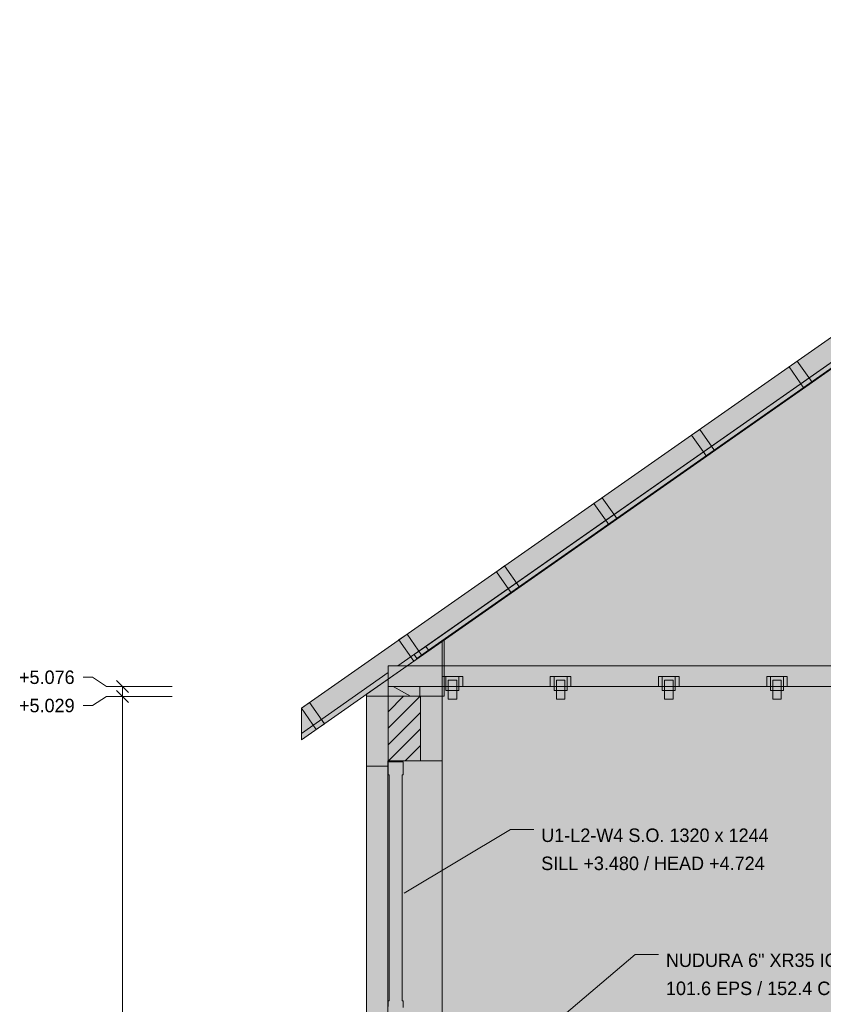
# Model space of a CAD drawing. Header units: millimetres. Extents: x -2189 to 11661, y -3698 to 9368.
# Tile 9 of 14: x -1634 to 2152, y 3578 to 8217. Entities that reach past the tile are written whole.
import ezdxf

# ---------------------------------------------------------------- set-up
doc = ezdxf.new("R2010")
doc.units = ezdxf.units.MM
for name, color, linetype in [('FILL-C_BDBDBF', 7, 'Continuous'), ('FILL-C_CCB294', 7, 'Continuous'), ('FILL-EPS', 7, 'Continuous'), ('FILL-INK', 7, 'Continuous'), ('FILL-TIMBER', 7, 'Continuous'), ('FILL-WHITE', 7, 'Continuous'), ('LINE-CORE', 7, 'Continuous'), ('LINE-INK', 7, 'Continuous'), ('LINE-STEEL_GREY', 7, 'Continuous'), ('LINE-TIMBER_DK', 7, 'Continuous'), ('TEXT-INK', 7, 'Continuous')]:
    doc.layers.add(name, color=color, linetype=linetype)

msp = doc.modelspace()

# ---------------------------------------------------------------- hatches: boundary and pattern name
at = {"layer": 'FILL-C_BDBDBF', "true_color": 0xbdbdbf}
h = msp.add_hatch(color=9, dxfattribs=at)
h.dxf.hatch_style = 1
h.paths.add_polyline_path([(254, 5029.2), (254, 4724.9), (239, 4724.9), (101.6, 4724.9), (101.6, 5029.2), (224.6, 5029.2)])
at = {"layer": 'FILL-C_CCB294', "true_color": 0xccb294}
h = msp.add_hatch(color=253, dxfattribs=at)
h.dxf.hatch_style = 1
h.paths.add_polyline_path([(101.6, 5029.2), (101.6, 5064.6), (101.6, 5076), (138.3, 5076), (251.6, 5076), (251.6, 5040.6), (251.6, 5029.2), (214.9, 5029.2)])
h = msp.add_hatch(color=253, dxfattribs=at)
h.dxf.hatch_style = 1
h.paths.add_polyline_path([(101.6, 5029.2), (101.6, 5064.6), (101.6, 5076), (138.3, 5076), (251.6, 5076), (251.6, 5040.6), (251.6, 5029.2), (214.9, 5029.2)])
at = {"layer": 'FILL-EPS', "true_color": 0xccffff}
h = msp.add_hatch(color=7, dxfattribs=at)
h.dxf.hatch_style = 1
h.paths.add_polyline_path([(0, 5029.2), (101.6, 5029.2), (101.6, 4724.9), (100.5, 4724.9), (100.5, 4711.1), (100.5, 4699.9), (54.8, 4699.9), (0, 4699.9), (0, 4728.5), (0, 4777.1), (0, 4806.8)])
h = msp.add_hatch(color=7, dxfattribs=at)
h.dxf.hatch_style = 1
h.paths.add_polyline_path([(355.6, 4909.6), (355.6, 4893), (355.6, 4867.6), (355.6, 4835.7), (355.6, 4762.7), (355.6, 4724.9), (254, 4724.9), (254, 5029.2), (355.6, 5029.2)])
at = {"layer": 'FILL-INK', "true_color": 0x1a1a1f}
h = msp.add_hatch(color=250, dxfattribs=at)
h.dxf.hatch_style = 1
h.paths.add_polyline_path([(177.8, 4102.3), (228, 4154.6), (247.6, 4122)])
at = {"layer": 'FILL-TIMBER', "true_color": 0xedd6a8}
h = msp.add_hatch(color=41, dxfattribs=at)
h.dxf.hatch_style = 1
h.paths.add_polyline_path([(-47.7, 3493.2), (-53.2, 3493.2), (-53.2, 3506.3), (-53.2, 3517.2), (-50.5, 3517.2), (-47.2, 3517.2), (20.6, 3525.4), (101.8, 3535.2), (101.8, 3567.8), (101.8, 3595.2), (105.8, 3595.2), (105.8, 3597.2), (105.8, 3670.2), (105.8, 3850.1), (105.8, 4584.9), (105.8, 4586.9), (105.8, 4659.9), (101.8, 4659.9), (101.8, 4692.5), (101.8, 4719.9), (133.8, 4719.9), (171.8, 4719.9), (171.8, 4687.3), (171.8, 4659.9), (167.8, 4659.9), (167.8, 4657.9), (167.8, 4584.9), (167.8, 4405), (167.8, 3670.2), (167.8, 3668.2), (167.8, 3595.2), (171.8, 3595.2), (171.8, 3562.6), (171.8, 3535.2), (171.8, 3518.9), (171.8, 3505.2), (73.9, 3505.2), (-43.2, 3505.2), (-43.2, 3498.7), (-43.2, 3493.2)])
at = {"layer": 'FILL-WHITE', "true_color": 0xffffff}
h = msp.add_hatch(color=7, dxfattribs=at)
h.dxf.hatch_style = 1
h.paths.add_polyline_path([(-307, 4973), (4326.3, 8217.2), (4326.3, 8068.3), (-307, 4824.1)])
h = msp.add_hatch(color=7, dxfattribs=at)
h.dxf.hatch_style = 1
h.paths.add_polyline_path([(-307, 4973), (4326.3, 8217.2), (4326.3, 8068.3), (-307, 4824.1)])
h = msp.add_hatch(color=7, dxfattribs=at)
h.dxf.hatch_style = 1
h.paths.add_polyline_path([(-307, 4973), (4326.3, 8217.2), (4326.3, 8068.3), (-307, 4824.1)])
h = msp.add_hatch(color=7, dxfattribs=at)
h.dxf.hatch_style = 1
h.paths.add_polyline_path([(-307, 4973), (4326.3, 8217.2), (4326.3, 8068.3), (-307, 4824.1)])
h = msp.add_hatch(color=7, dxfattribs=at)
h.dxf.hatch_style = 1
h.paths.add_polyline_path([(-307, 4973), (101.6, 5259.1), (4326.3, 8217.2), (4326.3, 8098.8), (147.7, 5173), (101.6, 5173), (101.6, 5140.7), (-307, 4854.6)])
h = msp.add_hatch(color=7, dxfattribs=at)
h.dxf.hatch_style = 1
h.paths.add_polyline_path([(4326.3, 8217.2), (4326.3, 8098.8), (147.7, 5173), (101.6, 5173), (101.6, 5140.7), (-307, 4854.6), (-307, 4973)])
h = msp.add_hatch(color=7, dxfattribs=at)
h.dxf.hatch_style = 1
h.paths.add_polyline_path([(-307, 4973), (101.6, 5259.1), (4326.3, 8217.2), (4326.3, 8098.8), (147.7, 5173), (101.6, 5173), (101.6, 5140.7), (-307, 4854.6)])
h = msp.add_hatch(color=7, dxfattribs=at)
h.dxf.hatch_style = 1
h.paths.add_polyline_path([(4326.3, 8217.2), (4326.3, 8098.8), (147.7, 5173), (101.6, 5173), (101.6, 5140.7), (-307, 4854.6), (-307, 4973)])
h = msp.add_hatch(color=7, dxfattribs=at)
h.dxf.hatch_style = 1
h.paths.add_polyline_path([(-307, 4973), (101.6, 5259.1), (4326.3, 8217.2), (4326.3, 8098.8), (147.7, 5173), (101.6, 5173), (101.6, 5140.7), (-307, 4854.6)])
h = msp.add_hatch(color=7, dxfattribs=at)
h.dxf.hatch_style = 1
h.paths.add_polyline_path([(4326.3, 8217.2), (4326.3, 8098.8), (147.7, 5173), (101.6, 5173), (101.6, 5140.7), (-307, 4854.6), (-307, 4973)])
h = msp.add_hatch(color=7, dxfattribs=at)
h.dxf.hatch_style = 1
h.paths.add_polyline_path([(-307, 4973), (101.6, 5259.1), (4326.3, 8217.2), (4326.3, 8098.8), (147.7, 5173), (101.6, 5173), (101.6, 5140.7), (-307, 4854.6)])
h = msp.add_hatch(color=7, dxfattribs=at)
h.dxf.hatch_style = 1
h.paths.add_polyline_path([(4326.3, 8217.2), (4326.3, 8098.8), (147.7, 5173), (101.6, 5173), (101.6, 5140.7), (-307, 4854.6), (-307, 4973)])
h = msp.add_hatch(color=7, dxfattribs=at)
h.dxf.hatch_style = 1
h.paths.add_polyline_path([(-307, 4973), (101.6, 5259.1), (4326.3, 8217.2), (4326.3, 8098.8), (147.7, 5173), (101.6, 5173), (101.6, 5140.7), (-307, 4854.6)])
h = msp.add_hatch(color=7, dxfattribs=at)
h.dxf.hatch_style = 1
h.paths.add_polyline_path([(4326.3, 8217.2), (4326.3, 8098.8), (147.7, 5173), (101.6, 5173), (101.6, 5140.7), (-307, 4854.6), (-307, 4973)])
h = msp.add_hatch(color=7, dxfattribs=at)
h.dxf.hatch_style = 1
h.paths.add_polyline_path([(-307, 4973), (101.6, 5259.1), (4326.3, 8217.2), (4326.3, 8098.8), (147.7, 5173), (101.6, 5173), (101.6, 5140.7), (-307, 4854.6)])
h = msp.add_hatch(color=7, dxfattribs=at)
h.dxf.hatch_style = 1
h.paths.add_polyline_path([(4326.3, 8217.2), (4326.3, 8098.8), (147.7, 5173), (101.6, 5173), (101.6, 5140.7), (-307, 4854.6), (-307, 4973)])
h = msp.add_hatch(color=7, dxfattribs=at)
h.dxf.hatch_style = 1
h.paths.add_polyline_path([(-307, 4973), (101.6, 5259.1), (4326.3, 8217.2), (4326.3, 8098.8), (147.7, 5173), (101.6, 5173), (101.6, 5140.7), (-307, 4854.6)])
h = msp.add_hatch(color=7, dxfattribs=at)
h.dxf.hatch_style = 1
h.paths.add_polyline_path([(4326.3, 8217.2), (4326.3, 8098.8), (147.7, 5173), (101.6, 5173), (101.6, 5140.7), (-307, 4854.6), (-307, 4973)])
h = msp.add_hatch(color=7, dxfattribs=at)
h.dxf.hatch_style = 1
h.paths.add_polyline_path([(355.8, 5288.2), (3903.7, 7772.4), (4748.8, 7772.4), (8296.6, 5288.2), (8296.6, 2743.2), (355.8, 2743.2)])
h.paths.add_polyline_path([(6082.5, 3632.6), (6082.5, 4699.9), (5382, 4699.9), (5382, 3632.6)], flags=0)
h = msp.add_hatch(color=7, dxfattribs=at)
h.dxf.hatch_style = 1
h.paths.add_polyline_path([(355.8, 5029.2), (364.1, 5029.2), (364.3, 5029.6), (365.8, 5029.2), (365.8, 5295.2), (3903.7, 7772.4), (4748.8, 7772.4), (4809.7, 7729.8), (8286.7, 5295.2), (8286.7, 5029.2), (8296.6, 5029.2), (8296.6, 2743.2), (355.8, 2743.2)])
h.paths.add_polyline_path([(6107.5, 3632.6), (6107.5, 4724.9), (6105.9, 4724.7), (6105.9, 4724.9), (5357, 4724.9), (5357, 3632.6)], flags=0)
h = msp.add_hatch(color=7, dxfattribs=at)
h.dxf.hatch_style = 1
h.paths.add_polyline_path([(279.5, 5264.7), (3442.3, 7479.4), (3444.1, 7476.9), (3444.3, 7476.5), (3454.9, 7461.4), (292.1, 5246.7), (279.5, 5264.7)])
h = msp.add_hatch(color=7, dxfattribs=at)
h.dxf.hatch_style = 1
h.paths.add_polyline_path([(236.3, 5207.7), (223.7, 5225.7), (3329, 7400.1), (3331.2, 7397), (3341.7, 7382), (236.3, 5207.7), (236.3, 5207.7), (236.3, 5207.7), (236, 5207.5)])
h = msp.add_hatch(color=7, dxfattribs=at)
h.dxf.hatch_style = 1
h.paths.add_polyline_path([(2028.9, 6608.6), (2098.8, 6508.7), (2060.3, 6481.7), (1990.4, 6581.6), (2028.9, 6608.6)])
h = msp.add_hatch(color=7, dxfattribs=at)
h.dxf.hatch_style = 1
h.paths.add_polyline_path([(2028.9, 6608.6), (2098.8, 6508.7), (2060.3, 6481.7), (1990.4, 6581.6), (2028.9, 6608.6)])
h = msp.add_hatch(color=7, dxfattribs=at)
h.dxf.hatch_style = 1
h.paths.add_polyline_path([(1639.4, 6186.9), (1600.9, 6160), (1530.9, 6259.9), (1569.4, 6286.9)])
h = msp.add_hatch(color=7, dxfattribs=at)
h.dxf.hatch_style = 1
h.paths.add_polyline_path([(1639.4, 6186.9), (1600.9, 6160), (1530.9, 6259.9), (1569.4, 6286.9)])
h = msp.add_hatch(color=7, dxfattribs=at)
h.dxf.hatch_style = 1
h.paths.add_polyline_path([(1179.9, 5865.2), (1141.4, 5838.2), (1071.4, 5938.2), (1109.9, 5965.1)])
h = msp.add_hatch(color=7, dxfattribs=at)
h.dxf.hatch_style = 1
h.paths.add_polyline_path([(1179.9, 5865.2), (1141.4, 5838.2), (1071.4, 5938.2), (1109.9, 5965.1)])
h = msp.add_hatch(color=7, dxfattribs=at)
h.dxf.hatch_style = 1
h.paths.add_polyline_path([(720.4, 5543.5), (681.9, 5516.5), (612, 5616.5), (650.5, 5643.4)])
h = msp.add_hatch(color=7, dxfattribs=at)
h.dxf.hatch_style = 1
h.paths.add_polyline_path([(720.4, 5543.5), (681.9, 5516.5), (612, 5616.5), (650.5, 5643.4)])
h = msp.add_hatch(color=7, dxfattribs=at)
h.dxf.hatch_style = 1
h.paths.add_polyline_path([(0, 2743.2), (0, 4211.5), (0, 4212.5), (0, 5039), (355.8, 5288.2), (356.1, 5289.8), (356.1, 5289.8), (356.3, 5289.7), (356.4, 5289.7), (356.2, 5289.3), (355.8, 5288.2), (355.8, 2743.2)])
h = msp.add_hatch(color=7, dxfattribs=at)
h.dxf.hatch_style = 1
h.paths.add_polyline_path([(260.9, 5221.7), (222.4, 5194.8), (152.5, 5294.7), (191, 5321.7)])
h = msp.add_hatch(color=7, dxfattribs=at)
h.dxf.hatch_style = 1
h.paths.add_polyline_path([(260.9, 5221.7), (222.4, 5194.8), (152.5, 5294.7), (191, 5321.7)])
h = msp.add_hatch(color=7, dxfattribs=at)
h.dxf.hatch_style = 1
h.paths.add_polyline_path([(365.8, 5295.2), (365.8, 5029.2), (355.8, 5029.2), (355.8, 5288.2)])
h = msp.add_hatch(color=7, dxfattribs=at)
h.dxf.hatch_style = 1
h.paths.add_polyline_path([(0, 5039), (176.3, 5162.5), (355.8, 5288.2), (355.8, 5029.2), (0, 5029.2)])
h = msp.add_hatch(color=7, dxfattribs=at)
h.dxf.hatch_style = 1
h.paths.add_polyline_path([(223.7, 5225.7), (279.5, 5264.7), (292.1, 5246.7), (236.3, 5207.7)])
h = msp.add_hatch(color=7, dxfattribs=at)
h.dxf.hatch_style = 1
h.paths.add_polyline_path([(101.6, 5173), (8550.9, 5173), (8550.9, 5076), (101.6, 5076)])
h = msp.add_hatch(color=7, dxfattribs=at)
h.dxf.hatch_style = 1
h.paths.add_polyline_path([(101.6, 5173), (8550.9, 5173), (8550.9, 5076), (101.6, 5076)])
h = msp.add_hatch(color=7, dxfattribs=at)
h.dxf.hatch_style = 1
h.paths.add_polyline_path([(101.6, 5173), (8550.9, 5173), (8550.9, 5076), (101.6, 5076)])
h = msp.add_hatch(color=7, dxfattribs=at)
h.dxf.hatch_style = 1
h.paths.add_polyline_path([(101.6, 5173), (8550.9, 5173), (8550.9, 5076), (101.6, 5076)])
h = msp.add_hatch(color=7, dxfattribs=at)
h.dxf.hatch_style = 1
h.paths.add_polyline_path([(101.6, 5173), (8550.9, 5173), (8550.9, 5076), (101.6, 5076)])
h = msp.add_hatch(color=7, dxfattribs=at)
h.dxf.hatch_style = 1
h.paths.add_polyline_path([(101.6, 5173), (8550.9, 5173), (8550.9, 5076), (101.6, 5076)])
h = msp.add_hatch(color=7, dxfattribs=at)
h.dxf.hatch_style = 1
h.paths.add_polyline_path([(101.6, 5173), (8550.9, 5173), (8550.9, 5076), (101.6, 5076)])
h = msp.add_hatch(color=7, dxfattribs=at)
h.dxf.hatch_style = 1
h.paths.add_polyline_path([(101.6, 5173), (8550.9, 5173), (8550.9, 5076), (101.6, 5076)])
h = msp.add_hatch(color=7, dxfattribs=at)
h.dxf.hatch_style = 1
h.paths.add_polyline_path([(101.6, 5173), (8550.9, 5173), (8550.9, 5076), (101.6, 5076)])
h = msp.add_hatch(color=7, dxfattribs=at)
h.dxf.hatch_style = 1
h.paths.add_polyline_path([(101.6, 5173), (8550.9, 5173), (8550.9, 5076), (101.6, 5076)])
h = msp.add_hatch(color=7, dxfattribs=at)
h.dxf.hatch_style = 1
h.paths.add_polyline_path([(101.6, 5173), (8550.9, 5173), (8550.9, 5076), (101.6, 5076)])
h = msp.add_hatch(color=7, dxfattribs=at)
h.dxf.hatch_style = 1
h.paths.add_polyline_path([(101.6, 5173), (8550.9, 5173), (8550.9, 5076), (101.6, 5076)])
h = msp.add_hatch(color=7, dxfattribs=at)
h.dxf.hatch_style = 1
h.paths.add_polyline_path([(101.6, 5173), (8550.9, 5173), (8550.9, 5076), (101.6, 5076)])
h = msp.add_hatch(color=7, dxfattribs=at)
h.dxf.hatch_style = 1
h.paths.add_polyline_path([(101.6, 5173), (8550.9, 5173), (8550.9, 5076), (101.6, 5076)])
h = msp.add_hatch(color=7, dxfattribs=at)
h.dxf.hatch_style = 1
h.paths.add_polyline_path([(356, 5123), (374, 5123), (453, 5123), (453, 5076), (435, 5076), (435, 5056), (374, 5056), (374, 5076), (356, 5076)])
h = msp.add_hatch(color=7, dxfattribs=at)
h.dxf.hatch_style = 1
h.paths.add_polyline_path([(435, 5123), (453, 5123), (453, 5076), (435, 5076), (435, 5056), (374, 5056), (374, 5076), (356, 5076), (356, 5123)])
h = msp.add_hatch(color=7, dxfattribs=at)
h.dxf.hatch_style = 1
h.paths.add_polyline_path([(374, 5123), (435, 5123), (435, 5056), (374, 5056)])
h = msp.add_hatch(color=7, dxfattribs=at)
h.dxf.hatch_style = 1
h.paths.add_polyline_path([(374, 5123), (435, 5123), (435, 5056), (374, 5056)])
h = msp.add_hatch(color=7, dxfattribs=at)
h.dxf.hatch_style = 1
h.paths.add_polyline_path([(384.5, 5106), (424.5, 5106), (424.5, 5016), (384.5, 5016)])
h = msp.add_hatch(color=7, dxfattribs=at)
h.dxf.hatch_style = 1
h.paths.add_polyline_path([(384.5, 5106), (424.5, 5106), (424.5, 5016), (384.5, 5016)])
h = msp.add_hatch(color=7, dxfattribs=at)
h.dxf.hatch_style = 1
h.paths.add_polyline_path([(865.6, 5123), (883.6, 5123), (962.6, 5123), (962.6, 5076), (944.6, 5076), (944.6, 5056), (883.6, 5056), (883.6, 5076), (865.6, 5076)])
h = msp.add_hatch(color=7, dxfattribs=at)
h.dxf.hatch_style = 1
h.paths.add_polyline_path([(944.6, 5123), (962.6, 5123), (962.6, 5076), (944.6, 5076), (944.6, 5056), (883.6, 5056), (883.6, 5076), (865.6, 5076), (865.6, 5123)])
h = msp.add_hatch(color=7, dxfattribs=at)
h.dxf.hatch_style = 1
h.paths.add_polyline_path([(883.6, 5123), (944.6, 5123), (944.6, 5056), (883.6, 5056)])
h = msp.add_hatch(color=7, dxfattribs=at)
h.dxf.hatch_style = 1
h.paths.add_polyline_path([(883.6, 5123), (944.6, 5123), (944.6, 5056), (883.6, 5056)])
h = msp.add_hatch(color=7, dxfattribs=at)
h.dxf.hatch_style = 1
h.paths.add_polyline_path([(894.1, 5106), (934.1, 5106), (934.1, 5016), (894.1, 5016)])
h = msp.add_hatch(color=7, dxfattribs=at)
h.dxf.hatch_style = 1
h.paths.add_polyline_path([(894.1, 5106), (934.1, 5106), (934.1, 5016), (894.1, 5016)])
h = msp.add_hatch(color=7, dxfattribs=at)
h.dxf.hatch_style = 1
h.paths.add_polyline_path([(1375.2, 5123), (1393.2, 5123), (1472.2, 5123), (1472.2, 5076), (1454.2, 5076), (1454.2, 5056), (1393.2, 5056), (1393.2, 5076), (1375.2, 5076)])
h = msp.add_hatch(color=7, dxfattribs=at)
h.dxf.hatch_style = 1
h.paths.add_polyline_path([(1454.2, 5123), (1472.2, 5123), (1472.2, 5076), (1454.2, 5076), (1454.2, 5056), (1393.2, 5056), (1393.2, 5076), (1375.2, 5076), (1375.2, 5123)])
h = msp.add_hatch(color=7, dxfattribs=at)
h.dxf.hatch_style = 1
h.paths.add_polyline_path([(1393.2, 5123), (1454.2, 5123), (1454.2, 5056), (1393.2, 5056)])
h = msp.add_hatch(color=7, dxfattribs=at)
h.dxf.hatch_style = 1
h.paths.add_polyline_path([(1393.2, 5123), (1454.2, 5123), (1454.2, 5056), (1393.2, 5056)])
h = msp.add_hatch(color=7, dxfattribs=at)
h.dxf.hatch_style = 1
h.paths.add_polyline_path([(1403.7, 5106), (1443.7, 5106), (1443.7, 5016), (1403.7, 5016)])
h = msp.add_hatch(color=7, dxfattribs=at)
h.dxf.hatch_style = 1
h.paths.add_polyline_path([(1443.7, 5106), (1443.7, 5016), (1403.7, 5016), (1403.7, 5106)])
h = msp.add_hatch(color=7, dxfattribs=at)
h.dxf.hatch_style = 1
h.paths.add_polyline_path([(1884.8, 5123), (1902.8, 5123), (1981.8, 5123), (1981.8, 5076), (1963.8, 5076), (1963.8, 5056), (1902.8, 5056), (1902.8, 5076), (1884.8, 5076)])
h = msp.add_hatch(color=7, dxfattribs=at)
h.dxf.hatch_style = 1
h.paths.add_polyline_path([(1963.8, 5123), (1981.8, 5123), (1981.8, 5076), (1963.8, 5076), (1963.8, 5056), (1902.8, 5056), (1902.8, 5076), (1884.8, 5076), (1884.8, 5123)])
h = msp.add_hatch(color=7, dxfattribs=at)
h.dxf.hatch_style = 1
h.paths.add_polyline_path([(1902.8, 5123), (1963.8, 5123), (1963.8, 5056), (1902.8, 5056)])
h = msp.add_hatch(color=7, dxfattribs=at)
h.dxf.hatch_style = 1
h.paths.add_polyline_path([(1902.8, 5123), (1963.8, 5123), (1963.8, 5056), (1902.8, 5056)])
h = msp.add_hatch(color=7, dxfattribs=at)
h.dxf.hatch_style = 1
h.paths.add_polyline_path([(1913.3, 5106), (1953.3, 5106), (1953.3, 5016), (1913.3, 5016)])
h = msp.add_hatch(color=7, dxfattribs=at)
h.dxf.hatch_style = 1
h.paths.add_polyline_path([(1953.3, 5106), (1953.3, 5016), (1913.3, 5016), (1913.3, 5106)])
h = msp.add_hatch(color=7, dxfattribs=at)
h.dxf.hatch_style = 1
h.paths.add_polyline_path([(101.6, 5076), (251.6, 5076), (251.6, 5029.2), (101.6, 5029.2)])
h = msp.add_hatch(color=7, dxfattribs=at)
h.dxf.hatch_style = 1
h.paths.add_polyline_path([(0, 5029.2), (355.6, 5029.2), (355.6, 5029.6), (355.6, 5029.2), (355.8, 5029.2), (355.8, 2743.2), (355.8, 2743.2), (355.8, 2743.2), (355.8, 2742.2), (356, 2741.6), (355.9, 2741.6), (355.8, 2741.6), (355.8, 2741.6), (355.8, 2741.6), (355.6, 2743.2), (0, 2743.2), (0, 4213.4), (0, 4214.4)])
h = msp.add_hatch(color=7, dxfattribs=at)
h.dxf.hatch_style = 1
h.paths.add_polyline_path([(0, 5029.2), (355.6, 5029.2), (355.6, 2743.2), (0, 2743.2)])
h = msp.add_hatch(color=7, dxfattribs=at)
h.dxf.hatch_style = 1
h.paths.add_polyline_path([(-307, 4973), (-307, 4973), (-307.2, 4972.9)])
h = msp.add_hatch(color=7, dxfattribs=at)
h.dxf.hatch_style = 1
h.paths.add_polyline_path([(-307, 4973), (-307, 4973), (-307.2, 4972.9)])
h = msp.add_hatch(color=7, dxfattribs=at)
h.dxf.hatch_style = 1
h.paths.add_polyline_path([(-307, 4973), (-307, 4973), (-307.2, 4972.9)])
h = msp.add_hatch(color=7, dxfattribs=at)
h.dxf.hatch_style = 1
h.paths.add_polyline_path([(-307, 4973), (-307, 4973), (-307.2, 4972.9)])
h = msp.add_hatch(color=7, dxfattribs=at)
h.dxf.hatch_style = 1
h.paths.add_polyline_path([(-307, 4973), (-307, 4973), (-307.2, 4972.9)])
h = msp.add_hatch(color=7, dxfattribs=at)
h.dxf.hatch_style = 1
h.paths.add_polyline_path([(-307, 4973), (-307, 4973), (-307.2, 4972.9)])
h = msp.add_hatch(color=7, dxfattribs=at)
h.dxf.hatch_style = 1
h.paths.add_polyline_path([(-307, 4973), (-307, 4973), (-307.2, 4972.9)])
h = msp.add_hatch(color=7, dxfattribs=at)
h.dxf.hatch_style = 1
h.paths.add_polyline_path([(-198.5, 4900), (-237, 4873.1), (-307, 4973), (-268.5, 4999.9)])
h = msp.add_hatch(color=7, dxfattribs=at)
h.dxf.hatch_style = 1
h.paths.add_polyline_path([(-198.5, 4900), (-237, 4873.1), (-307, 4973), (-268.5, 4999.9)])
h = msp.add_hatch(color=7, dxfattribs=at)
h.dxf.hatch_style = 1
h.paths.add_polyline_path([(100.5, 4699.9), (100.5, 3480.2), (0, 3480.2), (0, 4699.9)])
h = msp.add_hatch(color=7, dxfattribs=at)
h.dxf.hatch_style = 1
h.paths.add_polyline_path([(0, 4699.9), (100.5, 4699.9), (100.5, 3480.2), (0, 3480.2)])
h = msp.add_hatch(color=7, dxfattribs=at)
h.dxf.hatch_style = 1
h.paths.add_polyline_path([(100.5, 4699.9), (100.5, 3480.2), (0, 3480.2), (0, 4699.9)])
h = msp.add_hatch(color=7, dxfattribs=at)
h.dxf.hatch_style = 1
h.paths.add_polyline_path([(355.6, 4724.9), (355.6, 3480.2), (100.5, 3480.2), (100.5, 4724.9)])
h = msp.add_hatch(color=7, dxfattribs=at)
h.dxf.hatch_style = 1
h.paths.add_polyline_path([(100.5, 4724.9), (355.6, 4724.9), (355.6, 3480.2), (100.5, 3480.2)])
h = msp.add_hatch(color=7, dxfattribs=at)
h.dxf.hatch_style = 1
h.paths.add_polyline_path([(355.6, 4724.9), (355.6, 3480.2), (100.5, 3480.2), (100.5, 4724.9)])

# ---------------------------------------------------------------- linework, layer by layer
at = {"layer": 'LINE-CORE', "lineweight": 5}
for points in [[(-307, 4973), (4326.3, 8217.2), (4326.3, 8068.3), (-307, 4824.1), (-307, 4973)], [(-307, 4973), (4326.3, 8217.2), (4326.3, 8068.3), (-307, 4824.1)], [(-307, 4973), (4326.3, 8217.2), (4326.3, 8068.3), (-307, 4824.1), (-307, 4973)], [(-307, 4973), (4326.3, 8217.2), (4326.3, 8068.3), (-307, 4824.1)], [(-307, 4973), (101.6, 5259.1), (4326.3, 8217.2), (4326.3, 8098.8), (147.7, 5173), (101.6, 5173), (101.6, 5140.7), (-307, 4854.6)], [(4326.3, 8217.2), (4326.3, 8098.8), (147.7, 5173), (101.6, 5173), (101.6, 5140.7), (-307, 4854.6), (-307, 4973)], [(-307, 4973), (101.6, 5259.1), (4326.3, 8217.2), (4326.3, 8098.8), (147.7, 5173), (101.6, 5173), (101.6, 5140.7), (-307, 4854.6)], [(4326.3, 8217.2), (4326.3, 8098.8), (147.7, 5173), (101.6, 5173), (101.6, 5140.7), (-307, 4854.6), (-307, 4973)], [(-307, 4973), (101.6, 5259.1), (4326.3, 8217.2), (4326.3, 8098.8), (147.7, 5173), (101.6, 5173), (101.6, 5140.7), (-307, 4854.6)], [(4326.3, 8217.2), (4326.3, 8098.8), (147.7, 5173), (101.6, 5173), (101.6, 5140.7), (-307, 4854.6), (-307, 4973)], [(-307, 4973), (101.6, 5259.1), (4326.3, 8217.2), (4326.3, 8098.8), (147.7, 5173), (101.6, 5173), (101.6, 5140.7), (-307, 4854.6)], [(4326.3, 8217.2), (4326.3, 8098.8), (147.7, 5173), (101.6, 5173), (101.6, 5140.7), (-307, 4854.6), (-307, 4973)], [(-307, 4973), (101.6, 5259.1), (4326.3, 8217.2), (4326.3, 8098.8), (147.7, 5173), (101.6, 5173), (101.6, 5140.7), (-307, 4854.6)], [(4326.3, 8217.2), (4326.3, 8098.8), (147.7, 5173), (101.6, 5173), (101.6, 5140.7), (-307, 4854.6), (-307, 4973)], [(-307, 4973), (101.6, 5259.1), (4326.3, 8217.2), (4326.3, 8098.8), (147.7, 5173), (101.6, 5173), (101.6, 5140.7), (-307, 4854.6)], [(4326.3, 8217.2), (4326.3, 8098.8), (147.7, 5173), (101.6, 5173), (101.6, 5140.7), (-307, 4854.6), (-307, 4973)], [(-307, 4973), (101.6, 5259.1), (4326.3, 8217.2), (4326.3, 8098.8), (147.7, 5173), (101.6, 5173), (101.6, 5140.7), (-307, 4854.6)], [(4326.3, 8217.2), (4326.3, 8098.8), (147.7, 5173), (101.6, 5173), (101.6, 5140.7), (-307, 4854.6), (-307, 4973)], [(355.8, 5288.2), (3903.7, 7772.4), (3903.7, 7772.4), (3903.7, 7772.4), (3903.7, 7772.4), (4748.8, 7772.4), (4748.8, 7772.4), (4748.8, 7772.4), (4748.8, 7772.4), (8296.6, 5288.2), (8296.6, 5288.2), (8296.6, 5288.2), (8296.6, 5288.2), (8296.6, 5288.2), (8296.6, 5288.2), (8296.6, 5288.2), (8296.6, 2743.2), (355.8, 2743.2)], [(355.8, 5029.2), (364.1, 5029.2), (364.3, 5029.6), (365.8, 5029.2), (365.8, 5295.2), (365.8, 5295.2), (3903.7, 7772.4), (3903.7, 7772.4), (4748.8, 7772.4), (4809.7, 7729.8), (4809.7, 7729.8), (4809.7, 7729.8), (8286.7, 5295.2), (8286.7, 5295.2), (8286.7, 5295.2), (8286.7, 5029.2), (8296.6, 5029.2), (8296.6, 2743.2), (8296.6, 2743.2), (8296.6, 2743.2), (8296.6, 2743.2), (355.8, 2743.2)], [(279.5, 5264.7), (3442.3, 7479.4), (3444.1, 7476.9), (3444.1, 7476.9), (3444.3, 7476.5), (3454.9, 7461.4), (292.1, 5246.7), (292.1, 5246.7), (292.1, 5246.7), (292.1, 5246.7), (279.5, 5264.7)], [(236.3, 5207.7), (223.7, 5225.7), (3329, 7400.1), (3329, 7400.1), (3329, 7400.1), (3331.2, 7397), (3341.7, 7382), (236.3, 5207.7), (236.3, 5207.7), (236.3, 5207.7), (236.3, 5207.7), (236, 5207.5)], [(2028.9, 6608.6), (2098.8, 6508.7), (2060.3, 6481.7), (1990.4, 6581.6), (2028.9, 6608.6), (2028.9, 6608.6)], [(2028.9, 6608.6), (2098.8, 6508.7), (2060.3, 6481.7), (1990.4, 6581.6), (2028.9, 6608.6), (2028.9, 6608.6)], [(1639.4, 6186.9), (1600.9, 6160), (1530.9, 6259.9), (1569.4, 6286.9)], [(1639.4, 6186.9), (1600.9, 6160), (1530.9, 6259.9), (1569.4, 6286.9)], [(1179.9, 5865.2), (1141.4, 5838.2), (1071.4, 5938.2), (1109.9, 5965.1)], [(1179.9, 5865.2), (1141.4, 5838.2), (1071.4, 5938.2), (1109.9, 5965.1)], [(720.4, 5543.5), (681.9, 5516.5), (612, 5616.5), (650.5, 5643.4)], [(720.4, 5543.5), (681.9, 5516.5), (612, 5616.5), (650.5, 5643.4)], [(0, 2743.2), (0, 4211.5), (0, 4212.5), (0, 5039), (355.8, 5288.2), (356.1, 5289.8), (356.1, 5289.8), (356.3, 5289.7), (356.4, 5289.7), (356.2, 5289.3), (355.8, 5288.2), (355.8, 2743.2), (0, 2743.2)], [(260.9, 5221.7), (222.4, 5194.8), (152.5, 5294.7), (191, 5321.7)], [(260.9, 5221.7), (222.4, 5194.8), (152.5, 5294.7), (191, 5321.7)], [(365.8, 5295.2), (365.8, 5029.2), (365.8, 5029.2), (365.8, 5029.2), (355.8, 5029.2), (355.8, 5288.2)], [(0, 5039), (176.3, 5162.5), (355.8, 5288.2), (355.8, 5029.2), (355.8, 5029.2), (0, 5029.2), (0, 5039)], [(223.7, 5225.7), (279.5, 5264.7), (292.1, 5246.7), (236.3, 5207.7)], [(101.6, 5173), (8550.9, 5173), (8550.9, 5076), (8550.9, 5076), (101.6, 5076), (101.6, 5173)], [(101.6, 5173), (8550.9, 5173), (8550.9, 5173), (8550.9, 5076), (101.6, 5076), (101.6, 5076)], [(101.6, 5173), (8550.9, 5173), (8550.9, 5076), (8550.9, 5076), (101.6, 5076), (101.6, 5173)], [(101.6, 5173), (8550.9, 5173), (8550.9, 5173), (8550.9, 5076), (101.6, 5076), (101.6, 5076)], [(101.6, 5173), (8550.9, 5173), (8550.9, 5076), (8550.9, 5076), (101.6, 5076), (101.6, 5173)], [(101.6, 5173), (8550.9, 5173), (8550.9, 5173), (8550.9, 5076), (101.6, 5076), (101.6, 5076)], [(101.6, 5173), (8550.9, 5173), (8550.9, 5076), (8550.9, 5076), (101.6, 5076), (101.6, 5173)], [(101.6, 5173), (8550.9, 5173), (8550.9, 5173), (8550.9, 5076), (101.6, 5076), (101.6, 5076)], [(101.6, 5173), (8550.9, 5173), (8550.9, 5076), (8550.9, 5076), (101.6, 5076), (101.6, 5173)], [(101.6, 5173), (8550.9, 5173), (8550.9, 5173), (8550.9, 5076), (101.6, 5076), (101.6, 5076)], [(101.6, 5173), (8550.9, 5173), (8550.9, 5076), (8550.9, 5076), (101.6, 5076), (101.6, 5173)], [(101.6, 5173), (8550.9, 5173), (8550.9, 5173), (8550.9, 5076), (101.6, 5076), (101.6, 5076)], [(101.6, 5173), (8550.9, 5173), (8550.9, 5076), (8550.9, 5076), (101.6, 5076), (101.6, 5173)], [(101.6, 5173), (8550.9, 5173), (8550.9, 5173), (8550.9, 5076), (101.6, 5076), (101.6, 5076)], [(356, 5123), (374, 5123), (374, 5123), (453, 5123), (453, 5076), (435, 5076), (435, 5056), (435, 5056), (374, 5056), (374, 5076), (356, 5076)], [(435, 5123), (435, 5123), (453, 5123), (453, 5076), (435, 5076), (435, 5056), (374, 5056), (374, 5056), (374, 5076), (356, 5076), (356, 5123)], [(374, 5123), (435, 5123), (435, 5123), (435, 5056), (374, 5056), (374, 5056)], [(374, 5123), (374, 5123), (435, 5123), (435, 5056), (435, 5056), (374, 5056)], [(384.5, 5106), (424.5, 5106), (424.5, 5106), (424.5, 5016), (384.5, 5016), (384.5, 5016)], [(384.5, 5106), (424.5, 5106), (424.5, 5016), (424.5, 5016), (384.5, 5016), (384.5, 5106)], [(865.6, 5123), (883.6, 5123), (883.6, 5123), (962.6, 5123), (962.6, 5076), (944.6, 5076), (944.6, 5056), (944.6, 5056), (883.6, 5056), (883.6, 5076), (865.6, 5076)], [(944.6, 5123), (944.6, 5123), (962.6, 5123), (962.6, 5076), (944.6, 5076), (944.6, 5056), (883.6, 5056), (883.6, 5056), (883.6, 5076), (865.6, 5076), (865.6, 5123)], [(883.6, 5123), (944.6, 5123), (944.6, 5123), (944.6, 5056), (883.6, 5056), (883.6, 5056)], [(883.6, 5123), (883.6, 5123), (944.6, 5123), (944.6, 5056), (944.6, 5056), (883.6, 5056)], [(894.1, 5106), (934.1, 5106), (934.1, 5016), (894.1, 5016)], [(894.1, 5106), (934.1, 5106), (934.1, 5016), (894.1, 5016)], [(1375.2, 5123), (1393.2, 5123), (1393.2, 5123), (1472.2, 5123), (1472.2, 5076), (1454.2, 5076), (1454.2, 5056), (1454.2, 5056), (1393.2, 5056), (1393.2, 5076), (1375.2, 5076)], [(1454.2, 5123), (1454.2, 5123), (1472.2, 5123), (1472.2, 5076), (1454.2, 5076), (1454.2, 5056), (1393.2, 5056), (1393.2, 5056), (1393.2, 5076), (1375.2, 5076), (1375.2, 5123)], [(1393.2, 5123), (1454.2, 5123), (1454.2, 5123), (1454.2, 5056), (1393.2, 5056), (1393.2, 5056)], [(1393.2, 5123), (1393.2, 5123), (1454.2, 5123), (1454.2, 5056), (1454.2, 5056), (1393.2, 5056)], [(1403.7, 5106), (1443.7, 5106), (1443.7, 5016), (1403.7, 5016)], [(1443.7, 5106), (1443.7, 5016), (1403.7, 5016), (1403.7, 5106)], [(1884.8, 5123), (1902.8, 5123), (1902.8, 5123), (1981.8, 5123), (1981.8, 5076), (1963.8, 5076), (1963.8, 5056), (1963.8, 5056), (1902.8, 5056), (1902.8, 5076), (1884.8, 5076)], [(1963.8, 5123), (1963.8, 5123), (1981.8, 5123), (1981.8, 5076), (1963.8, 5076), (1963.8, 5056), (1902.8, 5056), (1902.8, 5056), (1902.8, 5076), (1884.8, 5076), (1884.8, 5123)], [(1902.8, 5123), (1963.8, 5123), (1963.8, 5123), (1963.8, 5056), (1902.8, 5056), (1902.8, 5056)], [(1902.8, 5123), (1902.8, 5123), (1963.8, 5123), (1963.8, 5056), (1963.8, 5056), (1902.8, 5056)], [(1913.3, 5106), (1953.3, 5106), (1953.3, 5016), (1913.3, 5016)], [(1953.3, 5106), (1953.3, 5016), (1913.3, 5016), (1913.3, 5106)], [(101.6, 5076), (251.6, 5076), (251.6, 5076), (251.6, 5029.2), (101.6, 5029.2), (101.6, 5029.2)], [(0, 5029.2), (355.6, 5029.2), (355.6, 5029.6), (355.6, 5029.2), (355.8, 5029.2), (355.8, 2743.2), (355.8, 2743.2), (355.8, 2743.2), (355.8, 2742.2), (356, 2741.6), (355.9, 2741.6), (355.8, 2741.6), (355.8, 2741.6), (355.8, 2741.6), (355.6, 2743.2), (0, 2743.2), (0, 4213.4), (0, 4214.4), (0, 5029.2)], [(0, 5029.2), (355.6, 5029.2), (355.6, 2743.2), (0, 2743.2), (0, 2743.2), (0, 2743.2)], [(-307, 4973), (-307, 4973), (-307.2, 4972.9)], [(-307, 4973), (-307, 4973), (-307.2, 4972.9)], [(-307, 4973), (-307, 4973), (-307.2, 4972.9)], [(-307, 4973), (-307, 4973), (-307.2, 4972.9)], [(-307, 4973), (-307, 4973), (-307.2, 4972.9)], [(-307, 4973), (-307, 4973), (-307.2, 4972.9)], [(-307, 4973), (-307, 4973), (-307.2, 4972.9)], [(-198.5, 4900), (-237, 4873.1), (-237, 4873.1), (-237, 4873.1), (-307, 4973), (-268.5, 4999.9)], [(-198.5, 4900), (-237, 4873.1), (-237, 4873.1), (-237, 4873.1), (-307, 4973), (-268.5, 4999.9)], [(100.5, 4699.9), (100.5, 3480.2), (0, 3480.2), (0, 4699.9)], [(0, 4699.9), (100.5, 4699.9), (100.5, 3480.2), (0, 3480.2)], [(100.5, 4699.9), (100.5, 3480.2), (0, 3480.2), (0, 4699.9)], [(355.6, 4724.9), (355.6, 3480.2), (100.5, 3480.2), (100.5, 4724.9)], [(100.5, 4724.9), (355.6, 4724.9), (355.6, 3480.2), (100.5, 3480.2)], [(355.6, 4724.9), (355.6, 3480.2), (100.5, 3480.2), (100.5, 4724.9)]]:
    msp.add_lwpolyline(points, close=True, dxfattribs=at)
at = {"layer": 'LINE-INK', "lineweight": 5}
for p, q in [((-1291, 5119.1), (-1335, 5119.1)), ((-1225, 5076), (-1291, 5119.1)), ((-1121.7, 5047.7), (-1178.3, 5104.3)), ((-915, 5076), (-1225, 5076)), ((-1121.7, 5000.7), (-1178.3, 5057.3)), ((-1150, -457), (-1150, 5076)), ((-1225, 5029), (-1291, 4985.9)), ((-915, 5029), (-1225, 5029)), ((-1291, 4985.9), (-1335, 4985.9)), ((177.8, 4102.3), (677.8, 4402.3)), ((677.8, 4402.3), (787.8, 4402.3)), ((177.8, 2888.4), (1265.3, 3813.5)), ((1265.3, 3813.5), (1375.3, 3813.5))]:
    msp.add_line(p, q, dxfattribs=at)
for points in [[(101.6, 5029.2), (101.6, 5064.6), (101.6, 5076), (138.3, 5076), (251.6, 5076), (251.6, 5040.6), (251.6, 5029.2), (214.9, 5029.2)], [(101.6, 5029.2), (101.6, 5064.6), (101.6, 5076), (138.3, 5076), (251.6, 5076), (251.6, 5040.6), (251.6, 5029.2), (214.9, 5029.2)], [(0, 5029.2), (101.6, 5029.2), (101.6, 4724.9), (100.5, 4724.9), (100.5, 4711.1), (100.5, 4699.9), (54.8, 4699.9), (0, 4699.9), (0, 4728.5), (0, 4777.1), (0, 4806.8)], [(355.6, 5029.2), (355.6, 4909.6), (355.6, 4893), (355.6, 4867.6), (355.6, 4835.7), (355.6, 4762.7), (355.6, 4724.9), (254, 4724.9), (239, 4724.9), (101.6, 4724.9), (100.5, 4724.9), (100.5, 4711.1), (100.5, 4699.9), (54.8, 4699.9), (0, 4699.9), (0, 4728.5), (0, 4777.1), (0, 4806.8), (0, 5029.2), (101.6, 5029.2), (224.6, 5029.2), (254, 5029.2)], [(254, 5029.2), (254, 4724.9), (239, 4724.9), (101.6, 4724.9), (101.6, 5029.2), (224.6, 5029.2)], [(355.6, 4909.6), (355.6, 4893), (355.6, 4867.6), (355.6, 4835.7), (355.6, 4762.7), (355.6, 4724.9), (254, 4724.9), (254, 5029.2), (355.6, 5029.2)]]:
    msp.add_lwpolyline(points, close=True, dxfattribs=at)
msp.add_lwpolyline([(101.8, 3567.8), (101.8, 3595.2), (105.8, 3595.2), (105.8, 3597.2), (105.8, 3670.2), (105.8, 3850.1), (105.8, 4584.9), (105.8, 4586.9), (105.8, 4659.9), (101.8, 4659.9), (101.8, 4692.5), (101.8, 4719.9), (133.8, 4719.9), (171.8, 4719.9), (171.8, 4687.3), (171.8, 4659.9), (167.8, 4659.9), (167.8, 4657.9), (167.8, 4584.9), (167.8, 4405), (167.8, 3670.2), (167.8, 3668.2), (167.8, 3595.2), (171.8, 3595.2), (171.8, 3562.6)], dxfattribs=at)
at = {"layer": 'LINE-STEEL_GREY', "lineweight": 5}
for p, q in [((101.6, 4878.6), (252.2, 5029.2)), ((101.6, 4956.4), (174.4, 5029.2)), ((101.6, 4800.8), (254, 4953.2)), ((103.4, 4724.9), (254, 4875.5)), ((181.2, 4724.9), (254, 4797.7))]:
    msp.add_line(p, q, dxfattribs=at)
at = {"layer": 'LINE-TIMBER_DK', "lineweight": 5}
msp.add_line((125.7, 5076), (206.8, 5029.2), dxfattribs=at)
msp.add_line((125.7, 5076), (206.8, 5029.2), dxfattribs=at)

# ---------------------------------------------------------------- texts
at = {"layer": 'TEXT-INK'}
for s, p in [('+5.076', (-1637.2, 5087.3)), ('+5.029', (-1637.2, 4954.1)), ('U1-L2-W4 S.O. 1320 x 1244', (822.8, 4342.8)), ('SILL +3.480 / HEAD +4.724', (822.8, 4210.5)), ('NUDURA 6" XR35 ICF WALL:', (1410.3, 3753.9)), ('101.6 EPS / 152.4 CONCRETE CORE / 101.6 EPS = 355.6', (1410.3, 3621.6))]:
    msp.add_text(s, height=63.5, dxfattribs=at).set_placement(p)

doc.saveas('drawing.dxf')
